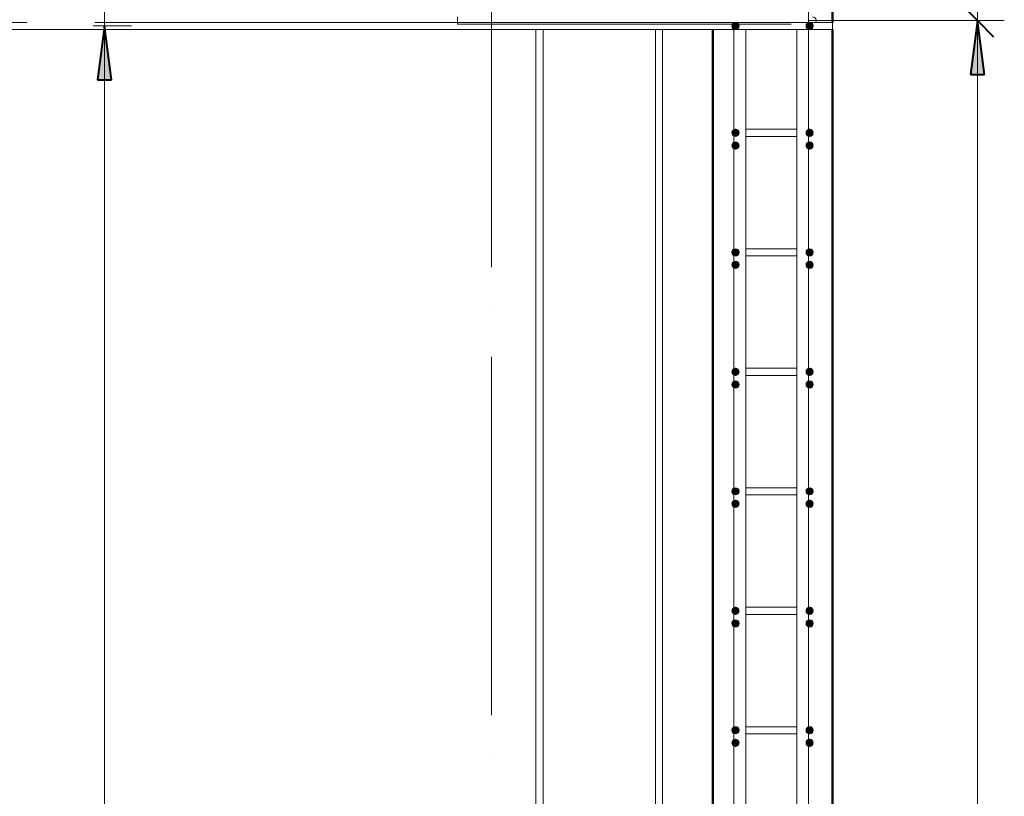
# Model space of a CAD drawing. Header units: millimetres. Extents: x -17457 to 38668, y -1477 to 6786.
# Tile 88 of 104: x 29480 to 31127, y 2403 to 3703. Entities that reach past the tile are written whole.
import ezdxf

# ---------------------------------------------------------------- set-up
doc = ezdxf.new("R2010")
doc.units = ezdxf.units.MM
doc.linetypes.add('ADSK_Линия сетки', pattern=[750, 600, -75, 0, -75])
for name, color, linetype, lineweight in [('A-____-____-DIMS', 211, 'Continuous', 9), ('A-____-____-DIMS-30', 211, 'Continuous', 9), ('A-WALL-____-MCUT', 113, 'Continuous', 50), ('S-GRID-____-OTLN', 1, 'Continuous', 9), ('S-RBAR-____-MCUT', 171, 'Continuous', 20), ('S-RBAR-____-OTLN', 171, 'Continuous', 100)]:
    doc.layers.add(name, color=color, linetype=linetype, lineweight=lineweight)
doc.styles.add('GOST Common_I_1', font='GOST Common Italic.ttf', dxfattribs={"width": 0.8, "height": 75})
doc.dimstyles.new('ADSK_Для_арматуры_Основной_2_5_мм_шаг_кол-во_Стрелки_точный', dxfattribs={"dimscale": 304.8, "dimtxt": 0.247469, "dimasz": 0.295276, "dimexe": 0.147638, "dimexo": 0.000484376, "dimgap": 0.03937, "dimtad": 1, "dimdec": 0, "dimlfac": 304.8, "dimdsep": 46, "dimtxsty": 'GOST Common_I_1', "dimsah": 1, "dimcen": 0.09, "dimdle": 0.147638, "dimazin": 0, "dimtfac": 1, "dimtdec": 4, "dimtix": 1, "dimtmove": 0, "dimatfit": 3, "dimfxl": 1, "dimtvp": 1, "dimtfill": 1, "dimtolj": 1, "dimtzin": 0, "dimarcsym": 2})
doc.dimstyles.new('ADSK_Округление_5мм__Узкий__1', dxfattribs={"dimscale": 304.8, "dimtxt": 0.247469, "dimasz": 0.177165, "dimexe": 0.147638, "dimexo": 0.000322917, "dimgap": 0.03937, "dimtad": 1, "dimdec": 0, "dimlfac": 304.8, "dimrnd": 5, "dimdsep": 46, "dimtxsty": 'GOST Common_I_1', "dimblk1": 'OBLIQUE', "dimblk2": 'OBLIQUE', "dimsah": 1, "dimcen": 0.09, "dimdle": 0.147638, "dimazin": 0, "dimtfac": 1, "dimtdec": 4, "dimtix": 1, "dimtmove": 0, "dimatfit": 3, "dimfxl": 1, "dimtvp": 1, "dimtfill": 1, "dimtolj": 1, "dimtzin": 0, "dimlwd": 20, "dimlwe": 20, "dimarcsym": 2})

# ---------------------------------------------------------------- blocks, each defined once
blk = doc.blocks.new('DIMBLOCK336-КЖ1_Р_ВЭ1_Армирование_15')
at = {"layer": 'A-____-____-DIMS-30', "lineweight": 40}
for p, q in [((31082, 3702), (31055, 3729)), ((31082, 3702), (31109, 3675)), ((31082, -98), (31055, -71)), ((31082, -98), (31109, -125))]:
    blk.add_line(p, q, dxfattribs=at)
at = {"layer": 'A-____-____-DIMS-30', "lineweight": 20}
for p, q in [((31082, 3702), (30800.3, 3702)), ((31082, -98), (31082, 3702)), ((31082, 3702), (31127, 3702)), ((31082, -98), (30800.3, -98)), ((31082, -98), (31127, -98))]:
    blk.add_line(p, q, dxfattribs=at)
at = {"layer": 'A-____-____-DIMS-30', "color": 0, "lineweight": 20, "insert": (30972, 1717.6), "char_height": 75, "width": 202.507, "attachment_point": 1, "rotation": 90, "line_spacing_factor": 1.022761, "style": 'GOST Common_I_1', "bg_fill": 3, "box_fill_scale": 1.25, "bg_fill_color": 256, "bg_fill_true_color": 13158600, "bg_fill_transparency": 0}
blk.add_mtext('3800', dxfattribs=at)
blk = doc.blocks.new('_Oblique')
at = {"color": 0, "linetype": 'ByBlock', "lineweight": -2}
blk.add_line((-0.5, -0.5), (0.5, 0.5), dxfattribs=at)
blk = doc.blocks.new('DIMBLOCK337-КЖ1_Р_ВЭ1_Армирование_15')
at = {"layer": 'A-____-____-DIMS-30', "lineweight": 40}
for p, q in [((31082, 3867), (31055, 3894)), ((31082, 3867), (31109, 3840)), ((31082, 3702), (31055, 3729)), ((31082, 3702), (31109, 3675))]:
    blk.add_line(p, q, dxfattribs=at)
at = {"layer": 'A-____-____-DIMS-30', "lineweight": 20}
for p, q in [((31082, 3867), (30795.3, 3867)), ((31082, 3702), (31082, 3867)), ((31082, 3867), (31127, 3867)), ((31082, 3702), (30800.3, 3702)), ((31082, 3702), (31127, 3702))]:
    blk.add_line(p, q, dxfattribs=at)
at = {"layer": 'A-____-____-DIMS-30', "color": 0, "lineweight": 20, "insert": (30972, 3727), "char_height": 75, "width": 138.073, "attachment_point": 1, "rotation": 90, "line_spacing_factor": 1.022761, "style": 'GOST Common_I_1', "bg_fill": 3, "box_fill_scale": 1.25, "bg_fill_color": 256, "bg_fill_true_color": 13158600, "bg_fill_transparency": 0}
blk.add_mtext('165', dxfattribs=at)
blk = doc.blocks.new('DIMBLOCK354-КЖ1_Р_ВЭ1_Армирование_15')
at = {"layer": 'A-____-____-DIMS-30', "lineweight": 40}
for points in [[(31082, 3867), (31093.9, 3957), (31070.2, 3957)], [(31082, 3702), (31070.2, 3612), (31093.9, 3612)], [(31082, -98), (31093.9, -8), (31070.2, -8)]]:
    blk.add_hatch(color=256, dxfattribs=at).paths.add_polyline_path(points)
for p, q in [((31093.9, 3957), (31070.2, 3957)), ((31070.2, 3957), (31082, 3867)), ((31082, 3867), (31093.9, 3957)), ((31082, 3702), (31070.2, 3612)), ((31093.9, 3612), (31082, 3702)), ((31070.2, 3612), (31093.9, 3612)), ((31093.9, -8), (31070.2, -8)), ((31070.2, -8), (31082, -98)), ((31082, -98), (31093.9, -8))]:
    blk.add_line(p, q, dxfattribs=at)
at = {"layer": 'A-____-____-DIMS-30'}
for p, q in [((31082, 3867), (30846.3, 3867)), ((31082, 3867), (31127, 3867)), ((31082, 3702), (30851.3, 3702)), ((31082, -143), (31082, 3702)), ((31082, 3702), (31127, 3702)), ((31082, -98), (30851.3, -98)), ((31082, -98), (31127, -98))]:
    blk.add_line(p, q, dxfattribs=at)
at = {"layer": 'A-____-____-DIMS-30', "color": 0, "insert": (30972, 1575.7), "char_height": 75, "width": 543.086, "attachment_point": 1, "rotation": 90, "line_spacing_factor": 1.022761, "style": 'GOST Common_I_1', "bg_fill": 3, "box_fill_scale": 1.25, "bg_fill_color": 256, "bg_fill_true_color": 13158600, "bg_fill_transparency": 0}
blk.add_mtext('200x19=3800', dxfattribs=at)
blk = doc.blocks.new('_None')
blk = doc.blocks.new('DIMBLOCK355-КЖ1_Р_ВЭ1_Армирование_15')
at = {"layer": 'A-____-____-DIMS-30', "lineweight": 40}
for points in [[(31082, 3867), (31093.9, 3957), (31070.2, 3957)], [(31082, 3702), (31070.2, 3612), (31093.9, 3612)]]:
    blk.add_hatch(color=256, dxfattribs=at).paths.add_polyline_path(points)
at = {"layer": 'A-____-____-DIMS-30'}
for p, q in [((31082, 3702), (31082, 4029.8)), ((31082, 3867), (30846.3, 3867)), ((31082, 3867), (31127, 3867)), ((31082, 3702), (30851.3, 3702)), ((31082, 3702), (31127, 3702))]:
    blk.add_line(p, q, dxfattribs=at)
at = {"layer": 'A-____-____-DIMS-30', "lineweight": 40}
for p, q in [((31093.9, 3957), (31070.2, 3957)), ((31070.2, 3957), (31082, 3867)), ((31082, 3867), (31093.9, 3957)), ((31082, 3702), (31070.2, 3612)), ((31093.9, 3612), (31082, 3702)), ((31070.2, 3612), (31093.9, 3612))]:
    blk.add_line(p, q, dxfattribs=at)
at = {"layer": 'A-____-____-DIMS-30', "color": 0, "insert": (30972, 3727), "char_height": 75, "width": 138.073, "attachment_point": 1, "rotation": 90, "line_spacing_factor": 1.022761, "style": 'GOST Common_I_1', "bg_fill": 3, "box_fill_scale": 1.25, "bg_fill_color": 256, "bg_fill_true_color": 13158600, "bg_fill_transparency": 0}
blk.add_mtext('165', dxfattribs=at)
blk = doc.blocks.new('DIMBLOCK358-КЖ1_Р_ВЭ1_Армирование_15')
at = {"layer": 'A-____-____-DIMS-30', "lineweight": 40}
for points in [[(29621.5, 3853), (29633.3, 3943), (29609.6, 3943)], [(29621.5, 3693), (29609.6, 3603), (29633.3, 3603)], [(29621.5, -107), (29633.3, -17), (29609.6, -17)]]:
    blk.add_hatch(color=256, dxfattribs=at).paths.add_polyline_path(points)
for p, q in [((29633.3, 3943), (29609.6, 3943)), ((29609.6, 3943), (29621.5, 3853)), ((29621.5, 3853), (29633.3, 3943)), ((29621.5, 3693), (29609.6, 3603)), ((29633.3, 3603), (29621.5, 3693)), ((29609.6, 3603), (29633.3, 3603)), ((29633.3, -17), (29609.6, -17)), ((29609.6, -17), (29621.5, -107)), ((29621.5, -107), (29633.3, -17))]:
    blk.add_line(p, q, dxfattribs=at)
at = {"layer": 'A-____-____-DIMS-30'}
for p, q in [((29621.5, 3853), (29602.8, 3853)), ((29621.5, 3853), (29666.5, 3853)), ((29621.5, 3693), (29602.8, 3693)), ((29621.5, -152), (29621.5, 3693)), ((29621.5, 3693), (29666.5, 3693)), ((29621.5, -107), (29602.8, -107)), ((29621.5, -107), (29666.5, -107))]:
    blk.add_line(p, q, dxfattribs=at)
at = {"layer": 'A-____-____-DIMS-30', "color": 0, "insert": (29511.4, 1566.7), "char_height": 75, "width": 543.086, "attachment_point": 1, "rotation": 90, "line_spacing_factor": 1.022761, "style": 'GOST Common_I_1', "bg_fill": 3, "box_fill_scale": 1.25, "bg_fill_color": 256, "bg_fill_true_color": 13158600, "bg_fill_transparency": 0}
blk.add_mtext('200x19=3800', dxfattribs=at)
blk = doc.blocks.new('DIMBLOCK359-КЖ1_Р_ВЭ1_Армирование_15')
at = {"layer": 'A-____-____-DIMS-30', "lineweight": 40}
for points in [[(29621.5, 3853), (29633.3, 3943), (29609.6, 3943)], [(29621.5, 3693), (29609.6, 3603), (29633.3, 3603)]]:
    blk.add_hatch(color=256, dxfattribs=at).paths.add_polyline_path(points)
at = {"layer": 'A-____-____-DIMS-30'}
for p, q in [((29621.5, 3693), (29621.5, 4015.8)), ((29621.5, 3853), (29602.8, 3853)), ((29621.5, 3853), (29666.5, 3853)), ((29621.5, 3693), (29602.8, 3693)), ((29621.5, 3693), (29666.5, 3693))]:
    blk.add_line(p, q, dxfattribs=at)
at = {"layer": 'A-____-____-DIMS-30', "lineweight": 40}
for p, q in [((29633.3, 3943), (29609.6, 3943)), ((29609.6, 3943), (29621.5, 3853)), ((29621.5, 3853), (29633.3, 3943)), ((29621.5, 3693), (29609.6, 3603)), ((29633.3, 3603), (29621.5, 3693)), ((29609.6, 3603), (29633.3, 3603))]:
    blk.add_line(p, q, dxfattribs=at)
at = {"layer": 'A-____-____-DIMS-30', "color": 0, "insert": (29511.4, 3715.5), "char_height": 75, "width": 138.073, "attachment_point": 1, "rotation": 90, "line_spacing_factor": 1.022761, "style": 'GOST Common_I_1', "bg_fill": 3, "box_fill_scale": 1.25, "bg_fill_color": 256, "bg_fill_true_color": 13158600, "bg_fill_transparency": 0}
blk.add_mtext('160', dxfattribs=at)

msp = doc.modelspace()

# ---------------------------------------------------------------- hatches: boundary and pattern name
at = {"layer": 'S-RBAR-____-MCUT'}
h = msp.add_hatch(color=256, dxfattribs=at)
edge = h.paths.add_edge_path()
edge.add_arc((30677.3155, 3693), 6, 0, 360)
for points in [[(30677.3155, 3687), (30682.5117, 3690), (30682.5117, 3696), (30677.3155, 3699), (30672.1194, 3696), (30672.1194, 3690)], [(30801.3155, 3687), (30806.5117, 3690), (30806.5117, 3696), (30801.3155, 3699), (30796.1194, 3696), (30796.1194, 3690)], [(30677.3148, 3508), (30682.5109, 3511), (30682.5109, 3517), (30677.3148, 3520), (30672.1186, 3517), (30672.1186, 3511)], [(30801.3148, 3508), (30806.5109, 3511), (30806.5109, 3517), (30801.3148, 3520), (30796.1186, 3517), (30796.1186, 3511)], [(30677.3155, 3487), (30682.5117, 3490), (30682.5117, 3496), (30677.3155, 3499), (30672.1194, 3496), (30672.1194, 3490)], [(30801.3155, 3487), (30806.5117, 3490), (30806.5117, 3496), (30801.3155, 3499), (30796.1194, 3496), (30796.1194, 3490)], [(30677.3148, 3308), (30682.5109, 3311), (30682.5109, 3317), (30677.3148, 3320), (30672.1186, 3317), (30672.1186, 3311)], [(30801.3148, 3308), (30806.5109, 3311), (30806.5109, 3317), (30801.3148, 3320), (30796.1186, 3317), (30796.1186, 3311)], [(30677.3155, 3287), (30682.5117, 3290), (30682.5117, 3296), (30677.3155, 3299), (30672.1194, 3296), (30672.1194, 3290)], [(30801.3155, 3287), (30806.5117, 3290), (30806.5117, 3296), (30801.3155, 3299), (30796.1194, 3296), (30796.1194, 3290)], [(30677.3148, 3108), (30682.5109, 3111), (30682.5109, 3117), (30677.3148, 3120), (30672.1186, 3117), (30672.1186, 3111)], [(30801.3148, 3108), (30806.5109, 3111), (30806.5109, 3117), (30801.3148, 3120), (30796.1186, 3117), (30796.1186, 3111)], [(30677.3155, 3087), (30682.5117, 3090), (30682.5117, 3096), (30677.3155, 3099), (30672.1194, 3096), (30672.1194, 3090)], [(30801.3155, 3087), (30806.5117, 3090), (30806.5117, 3096), (30801.3155, 3099), (30796.1194, 3096), (30796.1194, 3090)], [(30677.3148, 2908), (30682.5109, 2911), (30682.5109, 2917), (30677.3148, 2920), (30672.1186, 2917), (30672.1186, 2911)], [(30801.3148, 2908), (30806.5109, 2911), (30806.5109, 2917), (30801.3148, 2920), (30796.1186, 2917), (30796.1186, 2911)], [(30677.3155, 2887), (30682.5117, 2890), (30682.5117, 2896), (30677.3155, 2899), (30672.1194, 2896), (30672.1194, 2890)], [(30801.3155, 2887), (30806.5117, 2890), (30806.5117, 2896), (30801.3155, 2899), (30796.1194, 2896), (30796.1194, 2890)], [(30677.3148, 2708), (30682.5109, 2711), (30682.5109, 2717), (30677.3148, 2720), (30672.1186, 2717), (30672.1186, 2711)], [(30801.3148, 2708), (30806.5109, 2711), (30806.5109, 2717), (30801.3148, 2720), (30796.1186, 2717), (30796.1186, 2711)], [(30677.3155, 2687), (30682.5117, 2690), (30682.5117, 2696), (30677.3155, 2699), (30672.1194, 2696), (30672.1194, 2690)], [(30801.3155, 2687), (30806.5117, 2690), (30806.5117, 2696), (30801.3155, 2699), (30796.1194, 2696), (30796.1194, 2690)], [(30677.3148, 2508), (30682.5109, 2511), (30682.5109, 2517), (30677.3148, 2520), (30672.1186, 2517), (30672.1186, 2511)], [(30801.3148, 2508), (30806.5109, 2511), (30806.5109, 2517), (30801.3148, 2520), (30796.1186, 2517), (30796.1186, 2511)], [(30677.3155, 2487), (30682.5117, 2490), (30682.5117, 2496), (30677.3155, 2499), (30672.1194, 2496), (30672.1194, 2490)], [(30801.3155, 2487), (30806.5117, 2490), (30806.5117, 2496), (30801.3155, 2499), (30796.1194, 2496), (30796.1194, 2490)]]:
    msp.add_hatch(color=256, dxfattribs=at).paths.add_polyline_path(points)
h = msp.add_hatch(color=256, dxfattribs=at)
edge = h.paths.add_edge_path()
edge.add_arc((30801.3155, 3693), 6, 0, 360)
h = msp.add_hatch(color=256, dxfattribs=at)
edge = h.paths.add_edge_path()
edge.add_arc((30677.3148, 3514), 6, 0, 360)
h = msp.add_hatch(color=256, dxfattribs=at)
edge = h.paths.add_edge_path()
edge.add_arc((30801.3148, 3514), 6, 0, 360)
h = msp.add_hatch(color=256, dxfattribs=at)
edge = h.paths.add_edge_path()
edge.add_arc((30677.3155, 3493), 6, 0, 360)
h = msp.add_hatch(color=256, dxfattribs=at)
edge = h.paths.add_edge_path()
edge.add_arc((30801.3155, 3493), 6, 0, 360)
h = msp.add_hatch(color=256, dxfattribs=at)
edge = h.paths.add_edge_path()
edge.add_arc((30677.3148, 3314), 6, 0, 360)
h = msp.add_hatch(color=256, dxfattribs=at)
edge = h.paths.add_edge_path()
edge.add_arc((30801.3148, 3314), 6, 0, 360)
h = msp.add_hatch(color=256, dxfattribs=at)
edge = h.paths.add_edge_path()
edge.add_arc((30677.3155, 3293), 6, 0, 360)
h = msp.add_hatch(color=256, dxfattribs=at)
edge = h.paths.add_edge_path()
edge.add_arc((30801.3155, 3293), 6, 0, 360)
h = msp.add_hatch(color=256, dxfattribs=at)
edge = h.paths.add_edge_path()
edge.add_arc((30677.3148, 3114), 6, 0, 360)
h = msp.add_hatch(color=256, dxfattribs=at)
edge = h.paths.add_edge_path()
edge.add_arc((30801.3148, 3114), 6, 0, 360)
h = msp.add_hatch(color=256, dxfattribs=at)
edge = h.paths.add_edge_path()
edge.add_arc((30677.3155, 3093), 6, 0, 360)
h = msp.add_hatch(color=256, dxfattribs=at)
edge = h.paths.add_edge_path()
edge.add_arc((30801.3155, 3093), 6, 0, 360)
h = msp.add_hatch(color=256, dxfattribs=at)
edge = h.paths.add_edge_path()
edge.add_arc((30677.3148, 2914), 6, 0, 360)
h = msp.add_hatch(color=256, dxfattribs=at)
edge = h.paths.add_edge_path()
edge.add_arc((30801.3148, 2914), 6, 0, 360)
h = msp.add_hatch(color=256, dxfattribs=at)
edge = h.paths.add_edge_path()
edge.add_arc((30677.3155, 2893), 6, 0, 360)
h = msp.add_hatch(color=256, dxfattribs=at)
edge = h.paths.add_edge_path()
edge.add_arc((30801.3155, 2893), 6, 0, 360)
h = msp.add_hatch(color=256, dxfattribs=at)
edge = h.paths.add_edge_path()
edge.add_arc((30677.3148, 2714), 6, 0, 360)
h = msp.add_hatch(color=256, dxfattribs=at)
edge = h.paths.add_edge_path()
edge.add_arc((30801.3148, 2714), 6, 0, 360)
h = msp.add_hatch(color=256, dxfattribs=at)
edge = h.paths.add_edge_path()
edge.add_arc((30677.3155, 2693), 6, 0, 360)
h = msp.add_hatch(color=256, dxfattribs=at)
edge = h.paths.add_edge_path()
edge.add_arc((30801.3155, 2693), 6, 0, 360)
h = msp.add_hatch(color=256, dxfattribs=at)
edge = h.paths.add_edge_path()
edge.add_arc((30677.3148, 2514), 6, 0, 360)
h = msp.add_hatch(color=256, dxfattribs=at)
edge = h.paths.add_edge_path()
edge.add_arc((30801.3148, 2514), 6, 0, 360)
h = msp.add_hatch(color=256, dxfattribs=at)
edge = h.paths.add_edge_path()
edge.add_arc((30677.3155, 2493), 6, 0, 360)
h = msp.add_hatch(color=256, dxfattribs=at)
edge = h.paths.add_edge_path()
edge.add_arc((30801.3155, 2493), 6, 0, 360)

# ---------------------------------------------------------------- linework, layer by layer
at = {"layer": 'A-WALL-____-MCUT'}
for p, q in [((30839.3148, 3699), (30839.3148, 3847)), ((30639.3148, 3687), (30639.3148, 2310)), ((30839.3148, -101), (30839.3148, 3687))]:
    msp.add_line(p, q, dxfattribs=at)
at = {"layer": 'S-GRID-____-OTLN', "linetype": 'ADSK_Линия сетки'}
msp.add_line((30269.3143, -1211.093), (30269.3143, 4581.6031), dxfattribs=at)
at = {"layer": 'S-RBAR-____-MCUT'}
for p, q in [((30677.3155, 3699), (30672.1194, 3696)), ((30672.1194, 3696), (30672.1194, 3690)), ((30682.5117, 3696), (30677.3155, 3699)), ((30682.5117, 3690), (30682.5117, 3696)), ((30801.3155, 3699), (30796.1194, 3696)), ((30796.1194, 3696), (30796.1194, 3690)), ((30806.5117, 3696), (30801.3155, 3699)), ((30806.5117, 3690), (30806.5117, 3696)), ((30672.1194, 3690), (30677.3155, 3687)), ((30677.3155, 3687), (30682.5117, 3690)), ((30796.1194, 3690), (30801.3155, 3687)), ((30801.3155, 3687), (30806.5117, 3690)), ((30677.3148, 3520), (30672.1186, 3517)), ((30672.1186, 3517), (30672.1186, 3511)), ((30672.1186, 3511), (30677.3148, 3508)), ((30682.5109, 3517), (30677.3148, 3520)), ((30677.3148, 3508), (30682.5109, 3511)), ((30682.5109, 3511), (30682.5109, 3517)), ((30801.3148, 3520), (30796.1186, 3517)), ((30796.1186, 3517), (30796.1186, 3511)), ((30796.1186, 3511), (30801.3148, 3508)), ((30806.5109, 3517), (30801.3148, 3520)), ((30801.3148, 3508), (30806.5109, 3511)), ((30806.5109, 3511), (30806.5109, 3517)), ((30677.3155, 3499), (30672.1194, 3496)), ((30672.1194, 3496), (30672.1194, 3490)), ((30682.5117, 3496), (30677.3155, 3499)), ((30682.5117, 3490), (30682.5117, 3496)), ((30801.3155, 3499), (30796.1194, 3496)), ((30796.1194, 3496), (30796.1194, 3490)), ((30806.5117, 3496), (30801.3155, 3499)), ((30806.5117, 3490), (30806.5117, 3496)), ((30672.1194, 3490), (30677.3155, 3487)), ((30677.3155, 3487), (30682.5117, 3490)), ((30796.1194, 3490), (30801.3155, 3487)), ((30801.3155, 3487), (30806.5117, 3490)), ((30677.3148, 3320), (30672.1186, 3317)), ((30672.1186, 3317), (30672.1186, 3311)), ((30682.5109, 3317), (30677.3148, 3320)), ((30682.5109, 3311), (30682.5109, 3317)), ((30801.3148, 3320), (30796.1186, 3317)), ((30796.1186, 3317), (30796.1186, 3311)), ((30806.5109, 3317), (30801.3148, 3320)), ((30806.5109, 3311), (30806.5109, 3317)), ((30672.1186, 3311), (30677.3148, 3308)), ((30677.3155, 3299), (30672.1194, 3296)), ((30672.1194, 3296), (30672.1194, 3290)), ((30677.3148, 3308), (30682.5109, 3311)), ((30682.5117, 3296), (30677.3155, 3299)), ((30682.5117, 3290), (30682.5117, 3296)), ((30796.1186, 3311), (30801.3148, 3308)), ((30801.3155, 3299), (30796.1194, 3296)), ((30796.1194, 3296), (30796.1194, 3290)), ((30801.3148, 3308), (30806.5109, 3311)), ((30806.5117, 3296), (30801.3155, 3299)), ((30806.5117, 3290), (30806.5117, 3296)), ((30672.1194, 3290), (30677.3155, 3287)), ((30677.3155, 3287), (30682.5117, 3290)), ((30796.1194, 3290), (30801.3155, 3287)), ((30801.3155, 3287), (30806.5117, 3290)), ((30677.3148, 3120), (30672.1186, 3117)), ((30672.1186, 3117), (30672.1186, 3111)), ((30682.5109, 3117), (30677.3148, 3120)), ((30682.5109, 3111), (30682.5109, 3117)), ((30801.3148, 3120), (30796.1186, 3117)), ((30796.1186, 3117), (30796.1186, 3111)), ((30806.5109, 3117), (30801.3148, 3120)), ((30806.5109, 3111), (30806.5109, 3117)), ((30672.1186, 3111), (30677.3148, 3108)), ((30677.3155, 3099), (30672.1194, 3096)), ((30677.3148, 3108), (30682.5109, 3111)), ((30682.5117, 3096), (30677.3155, 3099)), ((30796.1186, 3111), (30801.3148, 3108)), ((30801.3155, 3099), (30796.1194, 3096)), ((30801.3148, 3108), (30806.5109, 3111)), ((30806.5117, 3096), (30801.3155, 3099)), ((30672.1194, 3096), (30672.1194, 3090)), ((30672.1194, 3090), (30677.3155, 3087)), ((30677.3155, 3087), (30682.5117, 3090)), ((30682.5117, 3090), (30682.5117, 3096)), ((30796.1194, 3096), (30796.1194, 3090)), ((30796.1194, 3090), (30801.3155, 3087)), ((30801.3155, 3087), (30806.5117, 3090)), ((30806.5117, 3090), (30806.5117, 3096)), ((30677.3148, 2920), (30672.1186, 2917)), ((30672.1186, 2917), (30672.1186, 2911)), ((30682.5109, 2917), (30677.3148, 2920)), ((30682.5109, 2911), (30682.5109, 2917)), ((30801.3148, 2920), (30796.1186, 2917)), ((30796.1186, 2917), (30796.1186, 2911)), ((30806.5109, 2917), (30801.3148, 2920)), ((30806.5109, 2911), (30806.5109, 2917)), ((30672.1186, 2911), (30677.3148, 2908)), ((30677.3148, 2908), (30682.5109, 2911)), ((30796.1186, 2911), (30801.3148, 2908)), ((30801.3148, 2908), (30806.5109, 2911)), ((30677.3155, 2899), (30672.1194, 2896)), ((30672.1194, 2896), (30672.1194, 2890)), ((30672.1194, 2890), (30677.3155, 2887)), ((30682.5117, 2896), (30677.3155, 2899)), ((30677.3155, 2887), (30682.5117, 2890)), ((30682.5117, 2890), (30682.5117, 2896)), ((30801.3155, 2899), (30796.1194, 2896)), ((30796.1194, 2896), (30796.1194, 2890)), ((30796.1194, 2890), (30801.3155, 2887)), ((30806.5117, 2896), (30801.3155, 2899)), ((30801.3155, 2887), (30806.5117, 2890)), ((30806.5117, 2890), (30806.5117, 2896)), ((30677.3148, 2720), (30672.1186, 2717)), ((30682.5109, 2717), (30677.3148, 2720)), ((30801.3148, 2720), (30796.1186, 2717)), ((30806.5109, 2717), (30801.3148, 2720)), ((30672.1186, 2717), (30672.1186, 2711)), ((30672.1186, 2711), (30677.3148, 2708)), ((30677.3148, 2708), (30682.5109, 2711)), ((30682.5109, 2711), (30682.5109, 2717)), ((30796.1186, 2717), (30796.1186, 2711)), ((30796.1186, 2711), (30801.3148, 2708)), ((30801.3148, 2708), (30806.5109, 2711)), ((30806.5109, 2711), (30806.5109, 2717)), ((30677.3155, 2699), (30672.1194, 2696)), ((30672.1194, 2696), (30672.1194, 2690)), ((30672.1194, 2690), (30677.3155, 2687)), ((30682.5117, 2696), (30677.3155, 2699)), ((30677.3155, 2687), (30682.5117, 2690)), ((30682.5117, 2690), (30682.5117, 2696)), ((30801.3155, 2699), (30796.1194, 2696)), ((30796.1194, 2696), (30796.1194, 2690)), ((30796.1194, 2690), (30801.3155, 2687)), ((30806.5117, 2696), (30801.3155, 2699)), ((30801.3155, 2687), (30806.5117, 2690)), ((30806.5117, 2690), (30806.5117, 2696)), ((30677.3148, 2520), (30672.1186, 2517)), ((30672.1186, 2517), (30672.1186, 2511)), ((30672.1186, 2511), (30677.3148, 2508)), ((30682.5109, 2517), (30677.3148, 2520)), ((30677.3148, 2508), (30682.5109, 2511)), ((30682.5109, 2511), (30682.5109, 2517)), ((30801.3148, 2520), (30796.1186, 2517)), ((30796.1186, 2517), (30796.1186, 2511)), ((30796.1186, 2511), (30801.3148, 2508)), ((30806.5109, 2517), (30801.3148, 2520)), ((30801.3148, 2508), (30806.5109, 2511)), ((30806.5109, 2511), (30806.5109, 2517)), ((30677.3155, 2499), (30672.1194, 2496)), ((30672.1194, 2496), (30672.1194, 2490)), ((30672.1194, 2490), (30677.3155, 2487)), ((30682.5117, 2496), (30677.3155, 2499)), ((30677.3155, 2487), (30682.5117, 2490)), ((30682.5117, 2490), (30682.5117, 2496)), ((30801.3155, 2499), (30796.1194, 2496)), ((30796.1194, 2496), (30796.1194, 2490)), ((30796.1194, 2490), (30801.3155, 2487)), ((30806.5117, 2496), (30801.3155, 2499)), ((30801.3155, 2487), (30806.5117, 2490)), ((30806.5117, 2490), (30806.5117, 2496))]:
    msp.add_line(p, q, dxfattribs=at)
for centre in [(30677.3155, 3693), (30801.3155, 3693), (30677.3148, 3514), (30801.3148, 3514), (30677.3155, 3493), (30801.3155, 3493), (30677.3148, 3314), (30801.3148, 3314), (30677.3155, 3293), (30801.3155, 3293), (30677.3148, 3114), (30801.3148, 3114), (30677.3155, 3093), (30801.3155, 3093), (30677.3148, 2914), (30801.3148, 2914), (30677.3155, 2893), (30801.3155, 2893), (30677.3148, 2714), (30801.3148, 2714), (30677.3155, 2693), (30801.3155, 2693), (30677.3148, 2514), (30801.3148, 2514), (30677.3155, 2493), (30801.3155, 2493)]:
    msp.add_circle(centre, 6, dxfattribs=at)
at = {"layer": 'S-RBAR-____-OTLN', "lineweight": 20}
for p, q in [((30799.6582, 3699), (30799.6582, 3847)), ((30212.3148, 3696), (30212.3148, 3708)), ((28689.3152, 3699), (30839.3148, 3699)), ((30212.3148, 3696), (30770.3148, 3696)), ((30839.3148, 3687), (30839.3148, 3699)), ((28689.3152, 3687), (30839.3148, 3687)), ((30343.3148, -92), (30343.3148, 3687)), ((30355.3148, -92), (30355.3148, 3687)), ((30543.3148, -92), (30543.3148, 3687)), ((30555.3148, -92), (30555.3148, 3687)), ((30674.4401, -92), (30674.4401, 3687)), ((30694.4401, -92), (30694.4401, 3687)), ((30779.6582, -92), (30779.6582, 3687)), ((30799.6582, -101), (30799.6582, 3687)), ((30694.3659, 3520), (30713.3148, 3520)), ((30713.3148, 3520), (30765.3148, 3520)), ((30765.3148, 3520), (30779.7751, 3520)), ((30799.7796, 3520), (30801.3148, 3520)), ((30694.3659, 3508), (30713.3148, 3508)), ((30713.3148, 3508), (30765.3148, 3508)), ((30765.3148, 3508), (30779.7751, 3508)), ((30799.7796, 3508), (30801.3148, 3508)), ((30694.3659, 3320), (30713.3148, 3320)), ((30713.3148, 3320), (30765.3148, 3320)), ((30765.3148, 3320), (30779.7751, 3320)), ((30799.7796, 3320), (30801.3148, 3320)), ((30694.3659, 3308), (30713.3148, 3308)), ((30713.3148, 3308), (30765.3148, 3308)), ((30765.3148, 3308), (30779.7751, 3308)), ((30799.7796, 3308), (30801.3148, 3308)), ((30694.3659, 3120), (30713.3148, 3120)), ((30713.3148, 3120), (30765.3148, 3120)), ((30765.3148, 3120), (30779.7751, 3120)), ((30799.7796, 3120), (30801.3148, 3120)), ((30694.3659, 3108), (30713.3148, 3108)), ((30713.3148, 3108), (30765.3148, 3108)), ((30765.3148, 3108), (30779.7751, 3108)), ((30799.7796, 3108), (30801.3148, 3108)), ((30694.3659, 2920), (30713.3148, 2920)), ((30713.3148, 2920), (30765.3148, 2920)), ((30765.3148, 2920), (30779.7751, 2920)), ((30799.7796, 2920), (30801.3148, 2920)), ((30694.3659, 2908), (30713.3148, 2908)), ((30713.3148, 2908), (30765.3148, 2908)), ((30765.3148, 2908), (30779.7751, 2908)), ((30799.7796, 2908), (30801.3148, 2908)), ((30694.3659, 2720), (30713.3148, 2720)), ((30713.3148, 2720), (30765.3148, 2720)), ((30765.3148, 2720), (30779.7751, 2720)), ((30799.7796, 2720), (30801.3148, 2720)), ((30694.3659, 2708), (30713.3148, 2708)), ((30713.3148, 2708), (30765.3148, 2708)), ((30765.3148, 2708), (30779.7751, 2708)), ((30799.7796, 2708), (30801.3148, 2708)), ((30694.3659, 2520), (30713.3148, 2520)), ((30694.3659, 2508), (30713.3148, 2508)), ((30713.3148, 2520), (30765.3148, 2520)), ((30713.3148, 2508), (30765.3148, 2508)), ((30765.3148, 2520), (30779.7751, 2520)), ((30765.3148, 2508), (30779.7751, 2508)), ((30799.7796, 2520), (30801.3148, 2520)), ((30799.7796, 2508), (30801.3148, 2508))]:
    msp.add_line(p, q, dxfattribs=at)
for centre, start, end in [((30806.3148, 3702), 330, 90), ((30677.3148, 3514), 120, 240), ((30801.3148, 3514), 270, 90), ((30677.3148, 3314), 120, 240), ((30801.3148, 3314), 270, 90), ((30677.3148, 3114), 120, 240), ((30801.3148, 3114), 270, 90), ((30677.3148, 2914), 120, 240), ((30801.3148, 2914), 270, 90), ((30677.3148, 2714), 120, 240), ((30801.3148, 2714), 270, 90), ((30677.3148, 2514), 120, 240), ((30801.3148, 2514), 270, 90)]:
    msp.add_arc(centre, 6, start, end, dxfattribs=at)

# ---------------------------------------------------------------- next in the draw order: dimensions: what is measured, and where the dimension line sits
at = {"layer": 'A-____-____-DIMS'}
dim = msp.add_linear_dim(base=(29621.4609, 3693), p1=(29557.8213, -107), p2=(29557.8213, 3693), angle=90, text='200x19=3800', dimstyle='ADSK_Для_арматуры_Основной_2_5_мм_шаг_кол-во_Стрелки_точный', override={"dimpost": '<>', "dimblk1": 'None', "dimblk2": 'None', "dimsah": 1, "dimfxl": 3800}, dxfattribs=at)
dim.commit()
dim.dimension.update_dxf_attribs({"geometry": 'DIMBLOCK358-КЖ1_Р_ВЭ1_Армирование_15', "text_midpoint": (29571.9609, 1793)})
at = {"layer": 'A-____-____-DIMS', "lineweight": 20}
dim = msp.add_linear_dim(base=(31082.0386, 3702), p1=(30770.3148, -98), p2=(30770.3148, 3702), angle=90, dimstyle='ADSK_Округление_5мм__Узкий__1', override={"dimpost": '<>', "dimfxl": 3800}, dxfattribs=at)
dim.commit()
dim.dimension.update_dxf_attribs({"geometry": 'DIMBLOCK336-КЖ1_Р_ВЭ1_Армирование_15', "text_midpoint": (31032.5386, 1802)})

# ---------------------------------------------------------------- next in the draw order: dimensions: what is measured, and where the dimension line sits
at = {"layer": 'A-____-____-DIMS'}
dim = msp.add_linear_dim(base=(29621.4609, 3853), p1=(29557.8213, 3693), p2=(29557.8213, 3853), angle=90, text='160', dimstyle='ADSK_Для_арматуры_Основной_2_5_мм_шаг_кол-во_Стрелки_точный', override={"dimpost": '<>', "dimblk1": 'None', "dimblk2": 'None', "dimsah": 1, "dimfxl": 160}, dxfattribs=at)
dim.commit()
dim.dimension.update_dxf_attribs({"geometry": 'DIMBLOCK359-КЖ1_Р_ВЭ1_Армирование_15', "text_midpoint": (29571.9609, 3773)})
at = {"layer": 'A-____-____-DIMS', "lineweight": 20}
dim = msp.add_linear_dim(base=(31082.0386, 3867), p1=(30770.3148, 3702), p2=(30765.3148, 3867), angle=90, dimstyle='ADSK_Округление_5мм__Узкий__1', override={"dimpost": '<>', "dimfxl": 165.07574}, dxfattribs=at)
dim.commit()
dim.dimension.update_dxf_attribs({"geometry": 'DIMBLOCK337-КЖ1_Р_ВЭ1_Армирование_15', "text_midpoint": (31032.5386, 3784.5)})

# ---------------------------------------------------------------- next in the draw order: dimensions: what is measured, and where the dimension line sits
at = {"layer": 'A-____-____-DIMS'}
dim = msp.add_linear_dim(base=(31082.0386, 3702), p1=(30806.3148, -98), p2=(30806.3148, 3702), angle=90, text='200x19=3800', dimstyle='ADSK_Для_арматуры_Основной_2_5_мм_шаг_кол-во_Стрелки_точный', override={"dimpost": '<>', "dimblk1": 'None', "dimblk2": 'None', "dimsah": 1, "dimfxl": 3800}, dxfattribs=at)
dim.commit()
dim.dimension.update_dxf_attribs({"geometry": 'DIMBLOCK354-КЖ1_Р_ВЭ1_Армирование_15', "text_midpoint": (31032.5386, 1802)})

# ---------------------------------------------------------------- next in the draw order: dimensions: what is measured, and where the dimension line sits
dim = msp.add_linear_dim(base=(31082.0386, 3867), p1=(30806.3148, 3702), p2=(30801.3148, 3867), angle=90, text='165', dimstyle='ADSK_Для_арматуры_Основной_2_5_мм_шаг_кол-во_Стрелки_точный', override={"dimpost": '<>', "dimblk1": 'None', "dimblk2": 'None', "dimsah": 1, "dimfxl": 165.07574}, dxfattribs=at)
dim.commit()
dim.dimension.update_dxf_attribs({"geometry": 'DIMBLOCK355-КЖ1_Р_ВЭ1_Армирование_15', "text_midpoint": (31032.5386, 3784.5)})

doc.saveas('drawing.dxf')
